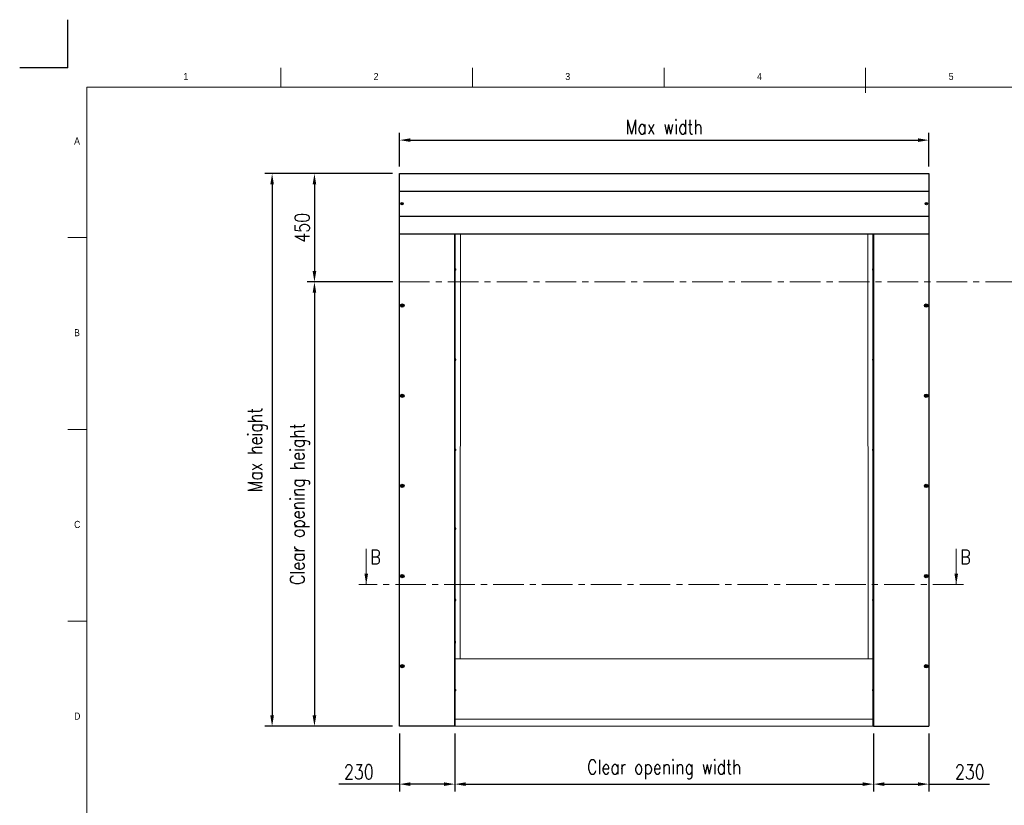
# Model space of a CAD drawing. Header units: millimetres. Extents: x 12814 to 19774, y 161 to 5162.
# Tile 5 of 6: x 12814 to 16909, y 1896 to 5162. Entities that reach past the tile are written whole.
import ezdxf

# ---------------------------------------------------------------- set-up
doc = ezdxf.new("R2010")
doc.units = ezdxf.units.MM
doc.linetypes.add('CENTERX2', pattern=[20.32, 12.7, -2.54, 2.54, -2.54])
doc.linetypes.add('SLD-Solido', pattern=[0])
doc.layers.add('FORMAT', color=7, linetype='Continuous')
doc.styles.add('NYIP', font='romans.shx', dxfattribs={"width": 0.8})
doc.styles.add('SLDTEXTSTYLE0', font='Gothic.ttf', dxfattribs={"width": 0.913})
doc.dimstyles.new('STANDARD35', dxfattribs={"dimscale": 35, "dimtxt": 2, "dimasz": 1.5, "dimexe": 1, "dimexo": 1, "dimgap": 0.7, "dimtad": 1, "dimdec": 0, "dimdsep": 46, "dimtxsty": 'NYIP', "dimcen": 0, "dimclrd": 1, "dimclre": 1, "dimclrt": 2, "dimadec": 0, "dimazin": 0, "dimtfac": 1, "dimtdec": 0, "dimtix": 1, "dimtmove": 0, "dimatfit": 3, "dimfxl": 0, "dimtvp": 1, "dimtolj": 1, "dimtzin": 0, "dimarcsym": 0})

# ---------------------------------------------------------------- blocks, each defined once
blk = doc.blocks.new('*D3')
at = {"color": 1, "lineweight": -2, "transparency": 16777216}
for p, q in [((14393.9, 4552.4), (14393.9, 4691.7)), ((16594.9, 4552.3), (16594.9, 4691.7)), ((14438.9, 4661.7), (16549.9, 4661.7))]:
    blk.add_line(p, q, dxfattribs=at)
at = {"color": 1, "transparency": 16777216}
for points in [[(14438.9, 4669.2), (14438.9, 4654.2), (14393.9, 4661.7)], [(16549.9, 4669.2), (16549.9, 4654.2), (16594.9, 4661.7)]]:
    blk.add_solid(points, dxfattribs=at)
at = {"layer": 'Defpoints', "color": 0, "transparency": 16777216}
for p in [(16594.9, 4661.7), (14393.9, 4522.4), (16594.9, 4522.3)]:
    blk.add_point(p, dxfattribs=at)
at = {"color": 2, "lineweight": 5, "transparency": 16777216, "insert": (15494.4, 4716.2), "char_height": 60, "attachment_point": 5, "style": 'NYIP'}
blk.add_mtext('\\A1;Max width', dxfattribs=at)
blk = doc.blocks.new('*D4')
at = {"color": 1, "lineweight": -2, "transparency": 16777216}
for p, q in [((14393.9, 2194.4), (14393.9, 1953.8)), ((14623.9, 2194.4), (14623.9, 1953.8)), ((14393.9, 1983.8), (14141.9, 1983.8)), ((14578.9, 1983.8), (14438.9, 1983.8))]:
    blk.add_line(p, q, dxfattribs=at)
at = {"color": 1, "transparency": 16777216}
for points in [[(14438.9, 1991.3), (14438.9, 1976.3), (14393.9, 1983.8)], [(14578.9, 1991.3), (14578.9, 1976.3), (14623.9, 1983.8)]]:
    blk.add_solid(points, dxfattribs=at)
at = {"layer": 'Defpoints', "color": 0, "transparency": 16777216}
for p in [(14393.9, 2224.4), (14623.9, 2224.4), (14623.9, 1983.8)]:
    blk.add_point(p, dxfattribs=at)
at = {"color": 2, "lineweight": 5, "transparency": 16777216, "insert": (14224.6, 2034.8), "char_height": 60, "attachment_point": 5, "style": 'NYIP'}
blk.add_mtext('\\A1;230', dxfattribs=at)
blk = doc.blocks.new('*D5')
at = {"color": 1, "lineweight": -2, "transparency": 16777216}
for p, q in [((14623.9, 2194.4), (14623.9, 1953.8)), ((16365.3, 2194.4), (16365.3, 1953.8)), ((14668.9, 1983.8), (16320.3, 1983.8))]:
    blk.add_line(p, q, dxfattribs=at)
at = {"color": 1, "transparency": 16777216}
for points in [[(14668.9, 1991.3), (14668.9, 1976.3), (14623.9, 1983.8)], [(16320.3, 1991.3), (16320.3, 1976.3), (16365.3, 1983.8)]]:
    blk.add_solid(points, dxfattribs=at)
at = {"layer": 'Defpoints', "color": 0, "transparency": 16777216}
for p in [(14623.9, 2224.4), (16365.3, 2224.4), (16365.3, 1983.8)]:
    blk.add_point(p, dxfattribs=at)
at = {"color": 2, "lineweight": 5, "transparency": 16777216, "insert": (15494.6, 2044.8), "char_height": 60, "attachment_point": 5, "style": 'NYIP'}
blk.add_mtext('\\A1;Clear opening width', dxfattribs=at)
blk = doc.blocks.new('*D6')
at = {"color": 1, "lineweight": -2, "transparency": 16777216}
for p, q in [((16365.3, 2194.4), (16365.3, 1953.8)), ((16595.3, 2194.4), (16595.3, 1953.8)), ((16410.3, 1983.8), (16550.3, 1983.8)), ((16595.3, 1983.8), (16847.9, 1983.8))]:
    blk.add_line(p, q, dxfattribs=at)
at = {"color": 1, "transparency": 16777216}
for points in [[(16410.3, 1991.3), (16410.3, 1976.3), (16365.3, 1983.8)], [(16550.3, 1991.3), (16550.3, 1976.3), (16595.3, 1983.8)]]:
    blk.add_solid(points, dxfattribs=at)
at = {"layer": 'Defpoints', "color": 0, "transparency": 16777216}
for p in [(16365.3, 2224.4), (16595.3, 2224.4), (16365.3, 1983.8)]:
    blk.add_point(p, dxfattribs=at)
at = {"color": 2, "lineweight": 5, "transparency": 16777216, "insert": (16765.2, 2034.8), "char_height": 60, "attachment_point": 5, "style": 'NYIP'}
blk.add_mtext('\\A1;230', dxfattribs=at)
blk = doc.blocks.new('A$C7C9C4F3F')
at = {"color": 7, "lineweight": 5}
blk.add_line((8295, 11245), (8295, 11504), dxfattribs=at)
at = {"layer": 'FORMAT', "color": 7, "lineweight": 5}
for p, q in [((2216, 11304), (2216, 11504)), ((4209, 11504), (4209, 11304)), ((6202, 11304), (6202, 11504)), ((16199, 11304), (199, 11304)), ((199, 11304), (199, 199)), ((199, 9738), (0, 9738)), ((0, 7745), (199, 7745)), ((0, 5752), (199, 5752))]:
    blk.add_line(p, q, dxfattribs=at)
at = {"color": 7, "lineweight": 5, "char_height": 73.8, "attachment_point": 1, "style": 'SLDTEXTSTYLE0'}
for s, insert in [('1', (1203, 11450)), ('2', (3180, 11450)), ('3', (5173, 11450)), ('4', (7166, 11450)), ('5', (9159, 11450)), ('A', (66, 10780)), ('B', (66, 8787)), ('C', (66, 6794)), ('D', (66, 4801))]:
    blk.add_mtext(s, dxfattribs=dict(at, insert=insert))
blk = doc.blocks.new('*D17')
at = {"color": 1, "lineweight": -2, "transparency": 16777216}
for p, q in [((14363.9, 4522.3), (14009.9, 4522.3)), ((14039.9, 4477.3), (14039.9, 4117.3)), ((14363.9, 4072.3), (14009.9, 4072.3))]:
    blk.add_line(p, q, dxfattribs=at)
at = {"color": 1, "transparency": 16777216}
for points in [[(14032.4, 4477.3), (14047.4, 4477.3), (14039.9, 4522.3)], [(14032.4, 4117.3), (14047.4, 4117.3), (14039.9, 4072.3)]]:
    blk.add_solid(points, dxfattribs=at)
at = {"layer": 'Defpoints', "color": 0, "transparency": 16777216}
for p in [(14393.9, 4522.3), (14039.9, 4072.3), (14393.9, 4072.3)]:
    blk.add_point(p, dxfattribs=at)
at = {"color": 2, "lineweight": 5, "transparency": 16777216, "insert": (13988.9, 4297.3), "char_height": 60, "attachment_point": 5, "rotation": 90, "style": 'NYIP'}
blk.add_mtext('\\A1;450', dxfattribs=at)
blk = doc.blocks.new('*D18')
at = {"color": 1, "lineweight": -2, "transparency": 16777216}
for p, q in [((14333.9, 4072.3), (14009.9, 4072.3)), ((14039.9, 4027.3), (14039.9, 2269.4)), ((14363.9, 2224.4), (14009.9, 2224.4))]:
    blk.add_line(p, q, dxfattribs=at)
at = {"color": 1, "transparency": 16777216}
for points in [[(14032.4, 4027.3), (14047.4, 4027.3), (14039.9, 4072.3)], [(14032.4, 2269.4), (14047.4, 2269.4), (14039.9, 2224.4)]]:
    blk.add_solid(points, dxfattribs=at)
at = {"layer": 'Defpoints', "color": 0, "transparency": 16777216}
for p in [(14363.9, 4072.3), (14039.9, 2224.4), (14393.9, 2224.4)]:
    blk.add_point(p, dxfattribs=at)
at = {"color": 2, "lineweight": 5, "transparency": 16777216, "insert": (13978.9, 3148.3), "char_height": 60, "attachment_point": 5, "rotation": 90, "style": 'NYIP'}
blk.add_mtext('\\A1;Clear opening height', dxfattribs=at)
blk = doc.blocks.new('*D19')
at = {"color": 1, "lineweight": -2, "transparency": 16777216}
for p, q in [((14363.9, 4522.3), (13833.9, 4522.3)), ((13863.9, 4477.3), (13863.9, 2269.4)), ((14363.9, 2224.4), (13833.9, 2224.4))]:
    blk.add_line(p, q, dxfattribs=at)
at = {"color": 1, "transparency": 16777216}
for points in [[(13856.4, 4477.3), (13871.4, 4477.3), (13863.9, 4522.3)], [(13856.4, 2269.4), (13871.4, 2269.4), (13863.9, 2224.4)]]:
    blk.add_solid(points, dxfattribs=at)
at = {"layer": 'Defpoints', "color": 0, "transparency": 16777216}
for p in [(14393.9, 4522.3), (13863.9, 2224.4), (14393.9, 2224.4)]:
    blk.add_point(p, dxfattribs=at)
at = {"color": 2, "lineweight": 5, "transparency": 16777216, "insert": (13802.9, 3373.3), "char_height": 60, "attachment_point": 5, "rotation": 90, "style": 'NYIP'}
blk.add_mtext('\\A1;Max height', dxfattribs=at)

msp = doc.modelspace()

# ---------------------------------------------------------------- linework, layer by layer
at = {"color": 2}
for q in [(13014.1, 5162.4), (12814.1, 4962.4)]:
    msp.add_line((13014.1, 4962.4), q, dxfattribs=at)
at = {"color": 7, "linetype": 'SLD-Solido'}
for p, q in [((14393.9, 4272.3), (14393.9, 4522.3)), ((14393.9, 4522.3), (16595.3, 4522.3)), ((16595.3, 4522.3), (16595.3, 2224.4)), ((14393.9, 4448.8), (16595.1, 4448.8)), ((14402.5, 4396.7), (14402.7, 4398.4)), ((14403.8, 4395.6), (14402.5, 4396.7)), ((14402.7, 4398.4), (14404.3, 4399)), ((14405.5, 4396.3), (14403.8, 4395.6)), ((14404.3, 4399), (14405.7, 4398)), ((14405.7, 4398), (14405.5, 4396.3)), ((16583.5, 4396.7), (16583.7, 4398.4)), ((16584.9, 4395.6), (16583.5, 4396.7)), ((16583.7, 4398.4), (16585.3, 4399)), ((16586.5, 4396.3), (16584.9, 4395.6)), ((16585.3, 4399), (16586.7, 4398)), ((16586.7, 4398), (16586.5, 4396.3)), ((14393.9, 4345.8), (16595.1, 4345.8)), ((14393.9, 2224.4), (14393.9, 4273.8)), ((14393.9, 4272.3), (16595.3, 4272.3)), ((14623.9, 2224.4), (14623.9, 4272.3)), ((14625.1, 4128.1), (14625.1, 4272.3)), ((16364.1, 4128.1), (16364.1, 4272.3)), ((16365.3, 4272.3), (16365.3, 2224.4)), ((14624.1, 4130.8), (14623.9, 4130.8)), ((14623.9, 4116.8), (14624.1, 4116.8)), ((14624.1, 4130.8), (14624.1, 4116.8)), ((14624.3, 4128.6), (14624.1, 4128.6)), ((14624.1, 4119.1), (14624.3, 4119.1)), ((14624.3, 4128.6), (14624.3, 4119.1)), ((14625.1, 3753.1), (14625.1, 4119.6)), ((14626.6, 4126.2), (14626.6, 4121.4)), ((14626.8, 4126.2), (14626.8, 4121.4)), ((16362.3, 4123.8), (16362.3, 4126.2)), ((16362.3, 4121.4), (16362.3, 4123.8)), ((16362.5, 4123.8), (16362.5, 4126.2)), ((16362.5, 4121.4), (16362.5, 4123.8)), ((16364.1, 3753.1), (16364.1, 4119.6)), ((16365.1, 4128.6), (16364.9, 4128.6)), ((16364.9, 4123.8), (16364.9, 4128.6)), ((16364.9, 4119.1), (16364.9, 4123.8)), ((16364.9, 4119.1), (16365.1, 4119.1)), ((16365.3, 4130.8), (16365.1, 4130.8)), ((16365.1, 4123.8), (16365.1, 4130.8)), ((16365.1, 4116.8), (16365.1, 4123.8)), ((16365.1, 4116.8), (16365.3, 4116.8)), ((14403.8, 3973.2), (14404, 3974.9)), ((14405.2, 3972.1), (14403.8, 3973.2)), ((14404, 3974.9), (14405.6, 3975.5)), ((14406.8, 3972.8), (14405.2, 3972.1)), ((14405.6, 3975.5), (14407, 3974.5)), ((14407, 3974.5), (14406.8, 3972.8)), ((16583.5, 3975.5), (16582.2, 3974.5)), ((16582.2, 3974.5), (16582.4, 3972.8)), ((16582.4, 3972.8), (16584, 3972.1)), ((16585.2, 3974.9), (16583.5, 3975.5)), ((16584, 3972.1), (16585.4, 3973.2)), ((16585.4, 3973.2), (16585.2, 3974.9)), ((14624.1, 3755.8), (14623.9, 3755.8)), ((14623.9, 3741.8), (14624.1, 3741.8)), ((14624.1, 3755.8), (14624.1, 3741.8)), ((14624.3, 3753.6), (14624.1, 3753.6)), ((14624.1, 3744.1), (14624.3, 3744.1)), ((14624.3, 3753.6), (14624.3, 3744.1)), ((14625.1, 3378.1), (14625.1, 3744.6)), ((14626.6, 3751.2), (14626.6, 3746.4)), ((14626.8, 3751.2), (14626.8, 3746.4)), ((16362.3, 3748.8), (16362.3, 3751.2)), ((16362.3, 3746.4), (16362.3, 3748.8)), ((16362.5, 3748.8), (16362.5, 3751.2)), ((16362.5, 3746.4), (16362.5, 3748.8)), ((16364.1, 3378.1), (16364.1, 3744.6)), ((16365.1, 3753.6), (16364.9, 3753.6)), ((16364.9, 3748.8), (16364.9, 3753.6)), ((16364.9, 3744.1), (16364.9, 3748.8)), ((16364.9, 3744.1), (16365.1, 3744.1)), ((16365.3, 3755.8), (16365.1, 3755.8)), ((16365.1, 3748.8), (16365.1, 3755.8)), ((16365.1, 3741.8), (16365.1, 3748.8)), ((16365.1, 3741.8), (16365.3, 3741.8)), ((14403.8, 3598.2), (14404, 3599.9)), ((14405.2, 3597.1), (14403.8, 3598.2)), ((14404, 3599.9), (14405.6, 3600.5)), ((14406.8, 3597.8), (14405.2, 3597.1)), ((14405.6, 3600.5), (14407, 3599.5)), ((14407, 3599.5), (14406.8, 3597.8)), ((16583.5, 3600.5), (16582.2, 3599.5)), ((16582.2, 3599.5), (16582.4, 3597.8)), ((16582.4, 3597.8), (16584, 3597.1)), ((16585.2, 3599.9), (16583.5, 3600.5)), ((16584, 3597.1), (16585.4, 3598.2)), ((16585.4, 3598.2), (16585.2, 3599.9)), ((14624.1, 3380.8), (14623.9, 3380.8)), ((14623.9, 3366.8), (14624.1, 3366.8)), ((14624.1, 3380.8), (14624.1, 3366.8)), ((14624.3, 3378.6), (14624.1, 3378.6)), ((14624.1, 3369.1), (14624.3, 3369.1)), ((14624.3, 3378.6), (14624.3, 3369.1)), ((14625.1, 2753.6), (14625.1, 3369.6)), ((14626.6, 3376.2), (14626.6, 3371.4)), ((14626.8, 3376.2), (14626.8, 3371.4)), ((16362.3, 3373.8), (16362.3, 3376.2)), ((16362.3, 3371.4), (16362.3, 3373.8)), ((16362.5, 3373.8), (16362.5, 3376.2)), ((16362.5, 3371.4), (16362.5, 3373.8)), ((16364.1, 2753.6), (16364.1, 3369.6)), ((16365.1, 3378.6), (16364.9, 3378.6)), ((16364.9, 3373.8), (16364.9, 3378.6)), ((16364.9, 3369.1), (16364.9, 3373.8)), ((16364.9, 3369.1), (16365.1, 3369.1)), ((16365.3, 3380.8), (16365.1, 3380.8)), ((16365.1, 3373.8), (16365.1, 3380.8)), ((16365.1, 3366.8), (16365.1, 3373.8)), ((16365.1, 3366.8), (16365.3, 3366.8)), ((14403.8, 3223.2), (14404, 3224.9)), ((14405.2, 3222.1), (14403.8, 3223.2)), ((14404, 3224.9), (14405.6, 3225.5)), ((14406.8, 3222.8), (14405.2, 3222.1)), ((14405.6, 3225.5), (14407, 3224.5)), ((14407, 3224.5), (14406.8, 3222.8)), ((16583.5, 3225.5), (16582.2, 3224.5)), ((16582.2, 3224.5), (16582.4, 3222.8)), ((16582.4, 3222.8), (16584, 3222.1)), ((16585.2, 3224.9), (16583.5, 3225.5)), ((16584, 3222.1), (16585.4, 3223.2)), ((16585.4, 3223.2), (16585.2, 3224.9)), ((14624.1, 3053.2), (14623.9, 3053.2)), ((14623.9, 3039.2), (14624.1, 3039.2)), ((14624.1, 3053.2), (14624.1, 3039.2)), ((14624.3, 3051), (14624.1, 3051)), ((14624.1, 3041.5), (14624.3, 3041.5)), ((14624.3, 3051), (14624.3, 3041.5)), ((14626.6, 3048.6), (14626.6, 3043.8)), ((14626.8, 3048.6), (14626.8, 3043.8)), ((16362.3, 3048.6), (16362.3, 3043.8)), ((16362.5, 3048.6), (16362.5, 3043.8)), ((16364.9, 3051), (16365.1, 3051)), ((16364.9, 3051), (16364.9, 3041.5)), ((16365.1, 3041.5), (16364.9, 3041.5)), ((16365.1, 3053.2), (16365.3, 3053.2)), ((16365.1, 3053.2), (16365.1, 3039.2)), ((16365.3, 3039.2), (16365.1, 3039.2)), ((14403.8, 2848.2), (14404, 2849.9)), ((14405.2, 2847.1), (14403.8, 2848.2)), ((14404, 2849.9), (14405.6, 2850.5)), ((14406.8, 2847.8), (14405.2, 2847.1)), ((14405.6, 2850.5), (14407, 2849.5)), ((14407, 2849.5), (14406.8, 2847.8)), ((16583.5, 2850.5), (16582.2, 2849.5)), ((16582.2, 2849.5), (16582.4, 2847.8)), ((16582.4, 2847.8), (16584, 2847.1)), ((16585.2, 2849.9), (16583.5, 2850.5)), ((16584, 2847.1), (16585.4, 2848.2)), ((16585.4, 2848.2), (16585.2, 2849.9)), ((14624.1, 2756.4), (14623.9, 2756.4)), ((14624.1, 2756.4), (14624.1, 2742.4)), ((14624.3, 2754.1), (14624.1, 2754.1)), ((14624.1, 2744.6), (14624.3, 2744.6)), ((14624.3, 2754.1), (14624.3, 2744.6)), ((14625.1, 2378.6), (14625.1, 2745.1)), ((14626.6, 2751.7), (14626.6, 2747)), ((14626.8, 2751.7), (14626.8, 2747)), ((16362.3, 2749.4), (16362.3, 2751.7)), ((16362.3, 2747), (16362.3, 2749.4)), ((16362.5, 2749.4), (16362.5, 2751.7)), ((16362.5, 2747), (16362.5, 2749.4)), ((16364.1, 2581.9), (16364.1, 2745.1)), ((16365.1, 2754.1), (16364.9, 2754.1)), ((16364.9, 2749.4), (16364.9, 2754.1)), ((16364.9, 2744.6), (16364.9, 2749.4)), ((16364.9, 2744.6), (16365.1, 2744.6)), ((16365.3, 2756.4), (16365.1, 2756.4)), ((16365.1, 2749.4), (16365.1, 2756.4)), ((16365.1, 2742.4), (16365.1, 2749.4)), ((14623.9, 2742.4), (14624.1, 2742.4)), ((16365.1, 2742.4), (16365.3, 2742.4)), ((16365.1, 2581.9), (16364.1, 2581.9)), ((16364.1, 2574.4), (16364.1, 2581.9)), ((16365.1, 2574.4), (16365.1, 2581.9)), ((16365.1, 2580), (16365.3, 2580)), ((14625.4, 2578.4), (14625.1, 2578.4)), ((14625.1, 2570.4), (14625.4, 2570.4)), ((14625.4, 2578.4), (14625.4, 2570.4)), ((16364.1, 2578.4), (16363.8, 2578.4)), ((16363.8, 2574.4), (16363.8, 2578.4)), ((16363.8, 2570.4), (16363.8, 2574.4)), ((16363.8, 2570.4), (16364.1, 2570.4)), ((16364.1, 2566.9), (16364.1, 2574.4)), ((16364.1, 2566.9), (16365.1, 2566.9)), ((16364.1, 2378.6), (16364.1, 2566.9)), ((16365.3, 2579.4), (16365.1, 2579.4)), ((16365.1, 2575.4), (16365.3, 2575.4)), ((16365.1, 2566.9), (16365.1, 2574.4)), ((16365.1, 2573.4), (16365.3, 2573.4)), ((16365.1, 2569.4), (16365.3, 2569.4)), ((16365.1, 2568.7), (16365.3, 2568.7)), ((14403.8, 2473.2), (14404, 2474.9)), ((14405.2, 2472.1), (14403.8, 2473.2)), ((14404, 2474.9), (14405.6, 2475.5)), ((14406.8, 2472.8), (14405.2, 2472.1)), ((14405.6, 2475.5), (14407, 2474.5)), ((14407, 2474.5), (14406.8, 2472.8)), ((16583.5, 2475.5), (16582.2, 2474.5)), ((16582.2, 2474.5), (16582.4, 2472.8)), ((16582.4, 2472.8), (16584, 2472.1)), ((16585.2, 2474.9), (16583.5, 2475.5)), ((16584, 2472.1), (16585.4, 2473.2)), ((16585.4, 2473.2), (16585.2, 2474.9)), ((14624.1, 2381.4), (14623.9, 2381.4)), ((14624.1, 2381.4), (14624.1, 2367.4)), ((14624.3, 2379.1), (14624.1, 2379.1)), ((14624.3, 2379.1), (14624.3, 2369.6)), ((14626.6, 2376.7), (14626.6, 2372)), ((14626.8, 2376.7), (14626.8, 2372)), ((16362.3, 2374.4), (16362.3, 2376.7)), ((16362.5, 2374.4), (16362.5, 2376.7)), ((16365.1, 2379.1), (16364.9, 2379.1)), ((16364.9, 2374.4), (16364.9, 2379.1)), ((16365.3, 2381.4), (16365.1, 2381.4)), ((16365.1, 2374.4), (16365.1, 2381.4)), ((14623.9, 2367.4), (14624.1, 2367.4)), ((14624.1, 2369.6), (14624.3, 2369.6)), ((14625.1, 2224.4), (14625.1, 2370.1)), ((16362.3, 2372), (16362.3, 2374.4)), ((16362.5, 2372), (16362.5, 2374.4)), ((16364.1, 2224.4), (16364.1, 2370.1)), ((16364.9, 2369.6), (16364.9, 2374.4)), ((16364.9, 2369.6), (16365.1, 2369.6)), ((16365.1, 2367.4), (16365.1, 2374.4)), ((16365.1, 2367.4), (16365.3, 2367.4)), ((14547.4, 2224.4), (14393.9, 2224.4)), ((14623.9, 2224.4), (14547.4, 2224.4)), ((14625.1, 2224.4), (14623.9, 2224.4)), ((16365.3, 2224.4), (16364.1, 2224.4)), ((16365.3, 2224.4), (16441.8, 2224.4)), ((16441.8, 2224.4), (16595.3, 2224.4))]:
    msp.add_line(p, q, dxfattribs=at)
at = {"color": 7, "lineweight": 5, "true_color": 0xffffff}
for p, q in [((14646.1, 2504.4), (14647.6, 4272.3)), ((16343.1, 2504.4), (16341.6, 4272.3)), ((16364.1, 2504.4), (14625.1, 2504.4)), ((16364.1, 2254.4), (14625.1, 2254.4)), ((14625.1, 2224.4), (16364.1, 2224.4))]:
    msp.add_line(p, q, dxfattribs=at)
at = {"color": 1, "linetype": 'CENTERX2', "lineweight": 5, "ltscale": 10}
for p, q in [((18379.5, 4072.3), (14175.8, 4072.3)), ((16738.8, 2813.9), (14225.1, 2813.9))]:
    msp.add_line(p, q, dxfattribs=at)
at = {"color": 1, "lineweight": 5}
for p, q in [((14255.3, 2961.9), (14255.3, 2813.9)), ((16709, 2961.9), (16709, 2813.9))]:
    msp.add_line(p, q, dxfattribs=at)
at = {"color": 7, "linetype": 'SLD-Solido'}
for centre, radius in [((14404.1, 4397.3), 4.75), ((14404.1, 4397.3), 2.38), ((16585.1, 4397.3), 4.75), ((16585.1, 4397.3), 2.38), ((14405.4, 3973.8), 7), ((14405.4, 3973.8), 4.75), ((14405.4, 3973.8), 2.38), ((16583.8, 3973.8), 7), ((16583.8, 3973.8), 4.75), ((16583.8, 3973.8), 2.38), ((14405.4, 3598.8), 7), ((14405.4, 3598.8), 4.75), ((16583.8, 3598.8), 7), ((16583.8, 3598.8), 4.75), ((14405.4, 3598.8), 2.37), ((16583.8, 3598.8), 2.37), ((14405.4, 3223.8), 7), ((14405.4, 3223.8), 4.75), ((14405.4, 3223.8), 2.38), ((16583.8, 3223.8), 7), ((16583.8, 3223.8), 4.75), ((16583.8, 3223.8), 2.38), ((14405.4, 2848.8), 7), ((14405.4, 2848.8), 4.75), ((14405.4, 2848.8), 2.38), ((16583.8, 2848.8), 7), ((16583.8, 2848.8), 4.75), ((16583.8, 2848.8), 2.38), ((14405.4, 2473.8), 7), ((14405.4, 2473.8), 4.75), ((14405.4, 2473.8), 2.38), ((16583.8, 2473.8), 7), ((16583.8, 2473.8), 4.75), ((16583.8, 2473.8), 2.38)]:
    msp.add_circle(centre, radius, dxfattribs=at)
for centre, radius, start, end in [((14404.1, 4397.3), 1.5, 112.4483, 172.4483), ((14404.1, 4397.3), 1.5, 172.4483, 232.4483), ((14404.1, 4397.3), 1.5, 232.4483, 292.4483), ((14404.1, 4397.3), 1.5, 52.4483, 112.4483), ((14404.1, 4397.3), 1.5, 292.4483, 352.4483), ((14404.1, 4397.3), 1.5, 352.4483, 52.4483), ((16585.1, 4397.3), 1.5, 112.4483, 172.4483), ((16585.1, 4397.3), 1.5, 172.4483, 232.4483), ((16585.1, 4397.3), 1.5, 232.4483, 292.4483), ((16585.1, 4397.3), 1.5, 52.4483, 112.4483), ((16585.1, 4397.3), 1.5, 292.4483, 352.4483), ((16585.1, 4397.3), 1.5, 352.4483, 52.4483), ((14621.9, 4123.8), 5.32, 26.5409, 63.3384), ((14621.9, 4123.8), 5.32, 296.6616, 333.4591), ((14622.1, 4123.8), 5.32, 26.5409, 55.5721), ((14622.1, 4123.8), 5.32, 304.4279, 333.4591), ((16367.1, 4123.8), 5.32, 124.4279, 153.4591), ((16367.1, 4123.8), 5.32, 206.5409, 235.5721), ((16367.3, 4123.8), 5.32, 116.6616, 153.4591), ((16367.3, 4123.8), 5.32, 206.5409, 243.3384), ((14405.4, 3973.8), 1.5, 112.4483, 172.4483), ((14405.4, 3973.8), 1.5, 172.4483, 232.4483), ((14405.4, 3973.8), 1.5, 232.4483, 292.4483), ((14405.4, 3973.8), 1.5, 52.4483, 112.4483), ((14405.4, 3973.8), 1.5, 292.4483, 352.4483), ((14405.4, 3973.8), 1.5, 352.4483, 52.4483), ((16583.8, 3973.8), 1.5, 127.5517, 187.5517), ((16583.8, 3973.8), 1.5, 187.5517, 247.5517), ((16583.8, 3973.8), 1.5, 67.5517, 127.5517), ((16583.8, 3973.8), 1.5, 247.5517, 307.5517), ((16583.8, 3973.8), 1.5, 7.5517, 67.5517), ((16583.8, 3973.8), 1.5, 307.5517, 7.5517), ((14621.9, 3748.8), 5.32, 26.5409, 63.3384), ((14621.9, 3748.8), 5.32, 296.6616, 333.4591), ((14622.1, 3748.8), 5.32, 26.5409, 55.5721), ((14622.1, 3748.8), 5.32, 304.4279, 333.4591), ((16367.1, 3748.8), 5.32, 124.4279, 153.4591), ((16367.1, 3748.8), 5.32, 206.5409, 235.5721), ((16367.3, 3748.8), 5.32, 116.6616, 153.4591), ((16367.3, 3748.8), 5.32, 206.5409, 243.3384), ((14405.4, 3598.8), 1.5, 112.4483, 172.4483), ((14405.4, 3598.8), 1.5, 172.4483, 232.4483), ((14405.4, 3598.8), 1.5, 232.4483, 292.4483), ((14405.4, 3598.8), 1.5, 52.4483, 112.4483), ((14405.4, 3598.8), 1.5, 292.4483, 352.4483), ((14405.4, 3598.8), 1.5, 352.4483, 52.4483), ((16583.8, 3598.8), 1.5, 127.5517, 187.5517), ((16583.8, 3598.8), 1.5, 187.5517, 247.5517), ((16583.8, 3598.8), 1.5, 67.5517, 127.5517), ((16583.8, 3598.8), 1.5, 247.5517, 307.5517), ((16583.8, 3598.8), 1.5, 7.5517, 67.5517), ((16583.8, 3598.8), 1.5, 307.5517, 7.5517), ((14621.9, 3373.8), 5.32, 26.5409, 63.3384), ((14621.9, 3373.8), 5.32, 296.6616, 333.4591), ((14622.1, 3373.8), 5.32, 26.5409, 55.5721), ((14622.1, 3373.8), 5.32, 304.4279, 333.4591), ((16367.1, 3373.8), 5.32, 124.4279, 153.4591), ((16367.1, 3373.8), 5.32, 206.5409, 235.5721), ((16367.3, 3373.8), 5.32, 116.6616, 153.4591), ((16367.3, 3373.8), 5.32, 206.5409, 243.3384), ((14405.4, 3223.8), 1.5, 112.4483, 172.4483), ((14405.4, 3223.8), 1.5, 172.4483, 232.4483), ((14405.4, 3223.8), 1.5, 232.4483, 292.4483), ((14405.4, 3223.8), 1.5, 52.4483, 112.4483), ((14405.4, 3223.8), 1.5, 292.4483, 352.4483), ((14405.4, 3223.8), 1.5, 352.4483, 52.4483), ((16583.8, 3223.8), 1.5, 127.5517, 187.5517), ((16583.8, 3223.8), 1.5, 187.5517, 247.5517), ((16583.8, 3223.8), 1.5, 67.5517, 127.5517), ((16583.8, 3223.8), 1.5, 247.5517, 307.5517), ((16583.8, 3223.8), 1.5, 7.5517, 67.5517), ((16583.8, 3223.8), 1.5, 307.5517, 7.5517), ((14621.9, 3046.2), 5.32, 26.5409, 63.3384), ((14621.9, 3046.2), 5.32, 296.6616, 333.4591), ((14622.1, 3046.2), 5.32, 26.5409, 55.5721), ((14622.1, 3046.2), 5.32, 304.4279, 333.4591), ((16367.1, 3046.2), 5.32, 124.4279, 153.4591), ((16367.1, 3046.2), 5.32, 206.5409, 235.5721), ((16367.3, 3046.2), 5.32, 116.6616, 153.4591), ((16367.3, 3046.2), 5.32, 206.5409, 243.3384), ((14405.4, 2848.8), 1.5, 112.4483, 172.4483), ((14405.4, 2848.8), 1.5, 172.4483, 232.4483), ((14405.4, 2848.8), 1.5, 232.4483, 292.4483), ((14405.4, 2848.8), 1.5, 52.4483, 112.4483), ((14405.4, 2848.8), 1.5, 292.4483, 352.4483), ((14405.4, 2848.8), 1.5, 352.4483, 52.4483), ((16583.8, 2848.8), 1.5, 127.5517, 187.5517), ((16583.8, 2848.8), 1.5, 187.5517, 247.5517), ((16583.8, 2848.8), 1.5, 67.5517, 127.5517), ((16583.8, 2848.8), 1.5, 247.5517, 307.5517), ((16583.8, 2848.8), 1.5, 7.5517, 67.5517), ((16583.8, 2848.8), 1.5, 307.5517, 7.5517), ((14621.9, 2749.4), 5.32, 26.5409, 63.3384), ((14621.9, 2749.4), 5.32, 296.6616, 333.4591), ((14622.1, 2749.4), 5.32, 26.5409, 55.5721), ((14622.1, 2749.4), 5.32, 304.4279, 333.4591), ((16367.1, 2749.4), 5.32, 124.4279, 153.4591), ((16367.1, 2749.4), 5.32, 206.5409, 235.5721), ((16367.3, 2749.4), 5.32, 116.6616, 153.4591), ((16367.3, 2749.4), 5.32, 206.5409, 243.3384), ((14620.8, 2574.4), 6.08, 318.8879, 41.1121), ((16368.4, 2574.4), 6.08, 138.8879, 221.1121), ((14405.4, 2473.8), 1.5, 112.4483, 172.4483), ((14405.4, 2473.8), 1.5, 172.4483, 232.4483), ((14405.4, 2473.8), 1.5, 232.4483, 292.4483), ((14405.4, 2473.8), 1.5, 52.4483, 112.4483), ((14405.4, 2473.8), 1.5, 292.4483, 352.4483), ((14405.4, 2473.8), 1.5, 352.4483, 52.4483), ((16583.8, 2473.8), 1.5, 127.5517, 187.5517), ((16583.8, 2473.8), 1.5, 187.5517, 247.5517), ((16583.8, 2473.8), 1.5, 67.5517, 127.5517), ((16583.8, 2473.8), 1.5, 247.5517, 307.5517), ((16583.8, 2473.8), 1.5, 7.5517, 67.5517), ((16583.8, 2473.8), 1.5, 307.5517, 7.5517), ((14621.9, 2374.4), 5.32, 26.5409, 63.3384), ((14622.1, 2374.4), 5.32, 26.5409, 55.5721), ((16367.1, 2374.4), 5.32, 124.4279, 153.4591), ((16367.3, 2374.4), 5.32, 116.6616, 153.4591), ((14621.9, 2374.4), 5.32, 296.6616, 333.4591), ((14622.1, 2374.4), 5.32, 304.4279, 333.4591), ((16367.1, 2374.4), 5.32, 206.5409, 235.5721), ((16367.3, 2374.4), 5.32, 206.5409, 243.3384)]:
    msp.add_arc(centre, radius, start, end, dxfattribs=at)
at = {"color": 1, "lineweight": 5}
for points in [[(14262.8, 2858.9), (14247.8, 2858.9), (14255.3, 2813.9)], [(16716.5, 2858.9), (16701.5, 2858.9), (16709, 2813.9)]]:
    msp.add_solid(points, dxfattribs=at)

# ---------------------------------------------------------------- block references
at = {"xscale": 0.4, "yscale": 0.4, "zscale": 0.4}
msp.add_blockref('A$C7C9C4F3F', (13014.1, 360.9), dxfattribs=at)

# ---------------------------------------------------------------- texts
at = {"color": 2, "lineweight": 5, "char_height": 60, "attachment_point": 5, "style": 'NYIP'}
for insert in [(14293.7, 2928, 1.5), (16747.5, 2928, 1.5)]:
    msp.add_mtext('\\A1;B', dxfattribs=dict(at, insert=insert))

# ---------------------------------------------------------------- dimensions: what is measured, and where the dimension line sits
at = {"lineweight": 5}
dim = msp.add_linear_dim(base=(16594.9, 4661.7), p1=(14393.9, 4522.4), p2=(16594.9, 4522.3), text='Max width', dimstyle='STANDARD35', override={"dimscale": 30, "dimtmove": 1}, dxfattribs=at)
dim.commit()
dim.dimension.update_dxf_attribs({"geometry": '*D3', "text_midpoint": (15494.4, 4665.2), "dimtype": 160})
for base, p1, text, picture, middle in [((13863.9, 2224.4), (14393.9, 4522.3), 'Max height', '*D19', (13802.9, 3373.3)), ((14039.9, 2224.4), (14363.9, 4072.3), 'Clear opening height', '*D18', (13978.9, 3148.3))]:
    dim = msp.add_linear_dim(base=base, p1=p1, p2=(14393.9, 2224.4), angle=90, text=text, dimstyle='STANDARD35', override={"dimscale": 30, "dimtmove": 1}, dxfattribs=at)
    dim.commit()
    dim.dimension.update_dxf_attribs({"geometry": picture, "text_midpoint": middle})
dim = msp.add_linear_dim(base=(14039.9, 4072.3), p1=(14393.9, 4522.3), p2=(14393.9, 4072.3), angle=90, dimstyle='STANDARD35', override={"dimscale": 30, "dimtmove": 1}, dxfattribs=at)
dim.commit()
dim.dimension.update_dxf_attribs({"geometry": '*D17', "text_midpoint": (13988.9, 4297.3)})
at = {"color": 1, "lineweight": 5}
dim = msp.add_linear_dim(base=(14623.9, 1983.8), p1=(14393.9, 2224.4), p2=(14623.9, 2224.4), dimstyle='STANDARD35', override={"dimscale": 30}, dxfattribs=at)
dim.commit()
dim.dimension.update_dxf_attribs({"geometry": '*D4', "text_midpoint": (14224.6, 1983.8), "dimtype": 160})
at = {"lineweight": 5}
dim = msp.add_linear_dim(base=(16365.3, 1983.8), p1=(14623.9, 2224.4), p2=(16365.3, 2224.4), text='Clear opening width', dimstyle='STANDARD35', override={"dimscale": 30, "dimtmove": 1}, dxfattribs=at)
dim.commit()
dim.dimension.update_dxf_attribs({"geometry": '*D5', "text_midpoint": (15494.6, 2044.8)})
at = {"color": 1, "lineweight": 5}
dim = msp.add_linear_dim(base=(16365.3, 1983.8), p1=(16595.3, 2224.4), p2=(16365.3, 2224.4), angle=180, dimstyle='STANDARD35', override={"dimscale": 30}, dxfattribs=at)
dim.commit()
dim.dimension.update_dxf_attribs({"geometry": '*D6', "text_midpoint": (16765.2, 1983.8), "dimtype": 160})

doc.saveas('drawing.dxf')
